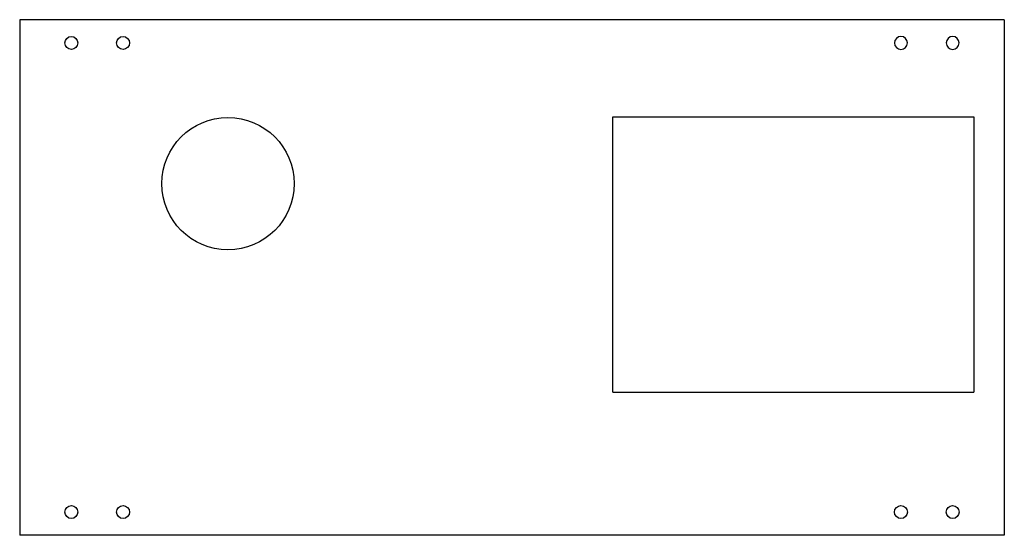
# Model space of a CAD drawing. Extents: x 89 to 470, y -100 to 100.
import ezdxf

# ---------------------------------------------------------------- set-up
doc = ezdxf.new("R2010")
doc.units = 0
doc.layers.add('VISIBLE', color=7, linetype='CONTINUOUS')

msp = doc.modelspace()

# ---------------------------------------------------------------- linework, layer by layer
at = {"layer": 'VISIBLE'}
for p, q in [((469.9, 99.85, 45.15), (88.9, 99.85, 45.15)), ((88.9, 99.85, 45.15), (88.9, -99.85, 45.15)), ((469.9, 99.85, 45.15), (469.9, -99.85, 45.15)), ((318.4, -44.45, 45.15), (318.4, 62.23, 45.15)), ((318.4, 62.23, 45.15), (458.1, 62.23, 45.15)), ((458.1, 62.23, 45.15), (458.1, -44.45, 45.15)), ((318.4, -44.45, 45.15), (458.1, -44.45, 45.15)), ((469.9, -99.85, 45.15), (88.9, -99.85, 45.15))]:
    msp.add_line(p, q, dxfattribs=at)
for centre, radius in [((108.9, 90.85, 45.15), 2.5), ((128.9, 90.85, 45.15), 2.5), ((169.5, 36.35, 45.15), 25.6), ((108.9, -90.85, 45.15), 2.5), ((128.9, -90.85, 45.15), 2.5), ((429.9, -90.85, 45.15), 2.5), ((449.9, -90.85, 45.15), 2.5)]:
    msp.add_circle(centre, radius, dxfattribs=at)
at = {"layer": 'VISIBLE', "extrusion": (0, 0, -1)}
for centre in [(-429.9, 90.85, -45.15), (-449.9, 90.85, -45.15)]:
    msp.add_circle(centre, 2.5, dxfattribs=at)

doc.saveas('drawing.dxf')
